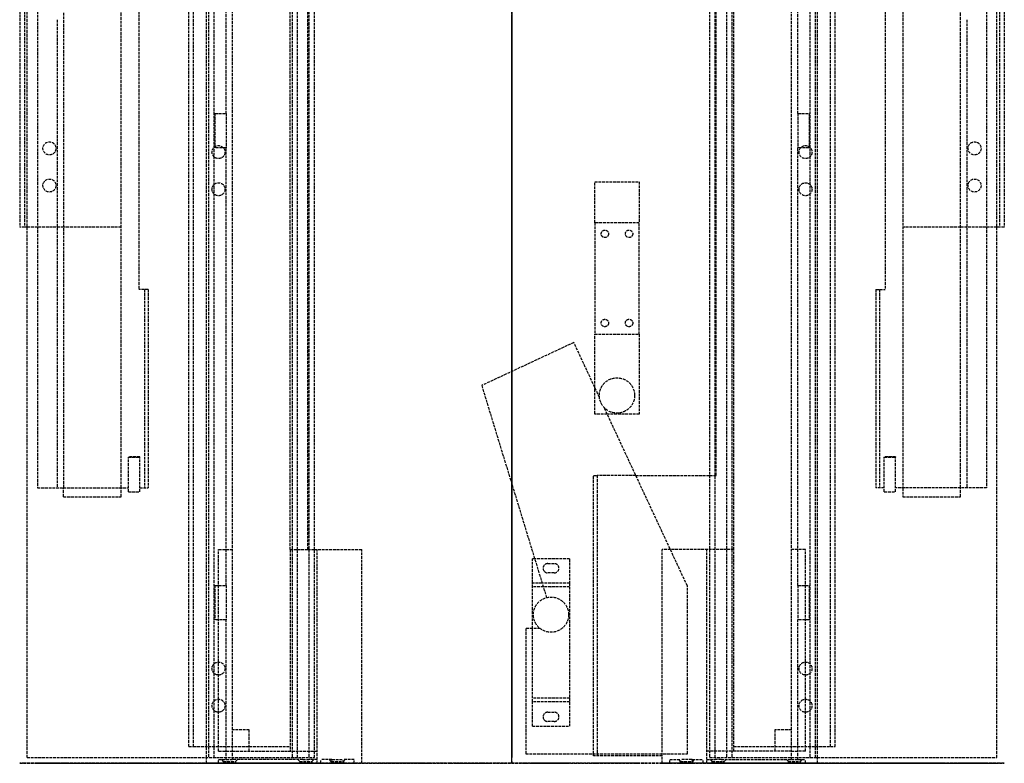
# Model space of a CAD drawing. Header units: millimetres. Extents: x -265 to 265, y 0 to 750.
# Tile 1 of 2: x -265 to 265, y 0 to 400. Entities that reach past the tile are written whole.
import ezdxf

# ---------------------------------------------------------------- set-up
doc = ezdxf.new("R2010")
doc.units = ezdxf.units.MM
doc.header["$LTSCALE"] = 10
doc.linetypes.add('ALLCAD_Strich', pattern=[0.2, 0.15, -0.05])
for name, color, linetype in [('BESCH_KONT_sich_schn_ansi_2d', 40, 'Continuous'), ('BESCH_KONT_sich_schn_grun_2d', 10, 'Continuous'), ('BESCH_KONT_sich_schn_seit_2d', 160, 'Continuous')]:
    doc.layers.add(name, color=color, linetype=linetype)

msp = doc.modelspace()

# ---------------------------------------------------------------- linework, layer by layer
at = {"layer": 'BESCH_KONT_sich_schn_ansi_2d', "linetype": 'ALLCAD_Strich'}
for p, q in [((-262.4, 0, 15.6), (-265, 0, 15.6)), ((-265, 0, 15.6), (-265, 0)), ((-265, 0), (-210.4, 0)), ((-262.4, 0, 3.5), (-262.4, 0, 15.6)), ((-241.4, 0, 3.5), (-262.4, 0, 3.5)), ((-261, 0, 37.5), (-163.4, 0, 37.5)), ((-261, 0, 38.5), (-106.4, 0, 38.5)), ((-261, 0, 37.5), (-261, 0, 38.5)), ((-255.4, 0, 14.95), (-255.4, 0, 29.95)), ((-244.9, 0, 14.95), (-255.4, 0, 14.95)), ((-255.4, 0, 29.95), (-206.4, 0, 29.95)), ((-252.5, 0, 3.5), (-252.5, 0)), ((-250.9, 0, 29.95), (-250.9, 0, 37.5)), ((-248.9, 0, 4.95), (-248.9, 0, 14.95)), ((-241.4, 0, 4.95), (-248.9, 0, 4.95)), ((-245.5, 0, 3.5), (-245.5, 0)), ((-244.9, 0, 27.95), (-244.9, 0, 14.95)), ((-244.9, 0, 27.95), (-241.4, 0, 27.95)), ((-244.9, 0, 14.95), (-241.4, 0, 14.95)), ((-244.9, 0, 29.95), (-244.9, 0, 37.5)), ((-241.4, 0, 3.5), (-241.4, 0, 27.95)), ((-210.4, 0, 3.5), (-241.4, 0, 3.5)), ((-241.4, 0, 27.95), (-210.4, 0, 27.95)), ((-241.4, 0, 14.95), (-195.9, 0, 14.95)), ((-241.4, 0, 4.95), (-232.4, 0, 4.95)), ((-232.4, 0, 4.95), (-232.4, 0, 3.5)), ((-210.4, 0, 4.95), (-232.4, 0, 4.95)), ((-195.9, 0, 4.95), (-210.4, 0, 4.95)), ((-210.4, 0, 3.5), (-210.4, 0, 27.95)), ((-210.4, 0, 27.95), (-206.4, 0, 27.95)), ((-210.4, 0), (-210.4, 0, 3.5)), ((-206.4, 0, 18.65), (-206.4, 0, 37.5)), ((-206.4, 0, 18.65), (-200.4, 0, 18.65)), ((-200.4, 0, 27.95), (-206.4, 0, 27.95)), ((-206.4, 0, 29.95), (-200.4, 0, 29.95)), ((-200.9, 0, 27.95), (-200.9, 0, 29.95)), ((-200.4, 0, 29.95), (-195.9, 0, 29.95)), ((-200.4, 0, 27.95), (-197.9, 0, 27.95)), ((-200.4, 0, 18.65), (-200.4, 0, 37.5)), ((-197.9, 0, 27.95), (-197.9, 0, 15.95)), ((-197.9, 0, 15.95), (-195.9, 0, 15.95)), ((-195.9, 0, 15.95), (-195.9, 0, 29.95)), ((-195.9, 0, 15.95), (-195.9, 0, 4.95)), ((-171.9, 0, 15.95), (-195.9, 0, 15.95)), ((-195.9, 0, 29.95), (-171.9, 0, 29.95)), ((-193.9, 0, 29.95), (-193.9, 0, 37.5)), ((-193.9, 0, 38.5), (-193.9, 0, 76.95)), ((-193.9, 0, 37.5), (-193.9, 0, 38.5)), ((-187.9, 0, 82.95), (-181.9, 0, 82.95)), ((-175.9, 0, 76.95), (-175.9, 0, 38.5)), ((-175.9, 0, 37.5), (-175.9, 0, 29.95)), ((-175.9, 0, 38.5), (-175.9, 0, 37.5)), ((-174, 0, 15.6), (-171.4, 0, 15.6)), ((-174, 0), (-174, 0, 15.6)), ((-119.4, 0), (-174, 0)), ((-173.9, 0, 15.95), (-173.9, 0, 15.6)), ((-173.9, 0, 15.6), (-173.9, 0, 1.45)), ((-173.9, 0, 1.45), (-119.4, 0, 1.45)), ((-171.9, 0, 29.95), (-171.9, 0, 15.95)), ((-171.9, 0, 15.6), (-171.9, 0, 15.95)), ((-171.9, 0, 3.45), (-171.9, 0, 15.6)), ((-119.4, 0, 3.45), (-171.9, 0, 3.45)), ((-171.4, 0, 3.5), (-141.4, 0, 3.5)), ((-171.4, 0, 15.6), (-171.4, 0, 3.5)), ((-157.9, 0, 14.95), (-164.4, 0, 14.95)), ((-164.4, 0, 14.95), (-164.4, 0, 29.95)), ((-164.4, 0, 29.95), (-102.9, 0, 29.95)), ((-163.4, 0, 37.5), (-163.4, 0, 36.15)), ((-161.5, 0, 3.5), (-161.5, 0)), ((-160.4, 0, 36.15), (-160.4, 0, 37.5)), ((-160.4, 0, 37.5), (-118.4, 0, 37.5)), ((-159.9, 0, 37.5), (-159.9, 0, 29.95)), ((-104.9, 0, 4.95), (-157.9, 0, 4.95)), ((-157.9, 0, 4.95), (-157.9, 0, 14.95)), ((-157.9, 0, 14.95), (-153.9, 0, 14.95)), ((-154.5, 0, 3.5), (-154.5, 0)), ((-153.9, 0, 37.5), (-153.9, 0, 29.95)), ((-153.9, 0, 14.95), (-150.4, 0, 14.95)), ((-153.9, 0, 14.95), (-153.9, 0, 27.95)), ((-153.9, 0, 27.95), (-150.4, 0, 27.95)), ((-150.4, 0, 4.95), (-150.4, 0, 3.5)), ((-112.57, 0, 14.95), (-150.4, 0, 14.95)), ((-150.4, 0, 4.95), (-150.4, 0, 14.95)), ((-150.4, 0, 27.95), (-150.4, 0, 14.95)), ((-150.4, 0, 27.95), (-119.4, 0, 27.95)), ((-141.4, 0, 4.95), (-141.4, 0, 3.5)), ((-141.4, 0, 3.5), (-119.4, 0, 3.5)), ((-96.9, 0, 3.45), (-119.4, 0, 3.45)), ((-119.4, 0, 1.45), (-94.9, 0, 1.45)), ((-119.4, 0, 3.5), (-119.4, 0, 4.95)), ((-119.4, 0, 3.5), (-119.4, 0)), ((-119.4, 0, 27.95), (-119.4, 0, 4.95)), ((-119.4, 0, 27.95), (-109.9, 0, 27.95)), ((-118.4, 0, 37.5), (-118.4, 0, 36.15)), ((-115.4, 0, 36.15), (-115.4, 0, 29.95)), ((-115.4, 0, 36.15), (-115.4, 0, 37.5)), ((-115.4, 0, 37.5), (-109.4, 0, 37.5)), ((-115.4, 0, 27.95), (-115.4, 0, 29.95)), ((-115.4, 0, 27.95), (-115.4, 0, 18.65)), ((-115.4, 0, 18.65), (-109.4, 0, 18.65)), ((-109.43, 0, 14.95), (-112.57, 0, 14.95)), ((-109.9, 0, 27.95), (-109.9, 0, 29.95)), ((-109.9, 0, 27.95), (-106.9, 0, 27.95)), ((-104.9, 0, 14.95), (-109.43, 0, 14.95)), ((-109.4, 0, 29.95), (-109.4, 0, 36.15)), ((-109.4, 0, 37.5), (-109.4, 0, 36.15)), ((-109.4, 0, 27.95), (-109.4, 0, 29.95)), ((-109.4, 0, 18.65), (-109.4, 0, 27.95)), ((-106.9, 0, 15.95), (-104.9, 0, 15.95)), ((-106.9, 0, 27.95), (-106.9, 0, 15.95)), ((-106.4, 0, 36.15), (-106.4, 0, 38.5)), ((-104.9, 0, 15.95), (-104.9, 0, 4.95)), ((-80.9, 0, 15.95), (-104.9, 0, 15.95)), ((-104.9, 0, 15.95), (-104.9, 0, 29.95)), ((-102.9, 0, 29.95), (-102.9, 0, 76.95)), ((-102.9, 0, 29.95), (-84.9, 0, 29.95)), ((-96.9, 0, 15.95), (-96.9, 0, 3.45)), ((-96.9, 0, 82.95), (-90.9, 0, 82.95)), ((-96.9, 0, 29.95), (-96.9, 0, 15.95)), ((-94.9, 0, 1.45), (-94.9, 0, 15.95)), ((-94.9, 0, 27.95), (-92.9, 0, 27.95)), ((-94.9, 0, 15.95), (-94.9, 0, 27.95)), ((-94.4, 0, 34.95), (-84.9, 0, 34.95)), ((-94.4, 0, 29.95), (-94.4, 0, 34.95)), ((-92.9, 0, 29.95), (-92.9, 0, 27.95)), ((-92.9, 0, 27.95), (-80.9, 0, 27.95)), ((-84.9, 0, 34.95), (-68.5, 0, 34.95)), ((-84.9, 0, 29.95), (-80.9, 0, 29.95)), ((-84.9, 0, 76.95), (-84.9, 0, 29.95)), ((-68.5, 0, 29.95), (-80.9, 0, 29.95)), ((-80.9, 0, 27.95), (-68.5, 0, 27.95)), ((-80.9, 0, 29.95), (-80.9, 0, 15.95)), ((-68.5, 0, 38.5), (-44.5, 0, 38.5)), ((-44.5, 0, 21), (-68.5, 0, 21)), ((-44.5, 0, 30), (-68.5, 0, 30)), ((-68.5, 0, 21), (-68.5, 0, 30)), ((-68.5, 0, 38.5), (-68.5, 0, 30)), ((-66.63, 0, 29.95), (-68.5, 0, 29.95)), ((-68.5, 0, 27.95), (-66.63, 0, 27.95)), ((-68.5, 0, 23), (-44.5, 0, 23)), ((-68.5, 0, 34.95), (-49.64, 0, 34.95)), ((-66.63, 0, 27.95), (-43.9, 0, 27.95)), ((-66.63, 0, 27.95), (-66.63, 0, 24.95)), ((-49.64, 0, 24.95), (-66.63, 0, 24.95)), ((-66.63, 0, 27.95), (-66.63, 0, 29.95)), ((-66.63, 0, 29.95), (-43.9, 0, 29.95)), ((-66, 0, 38.5), (-66, 0, 23)), ((-65, 0, 38.5), (-65, 0, 21)), ((-61, 0, 38.5), (-61, 0, 21)), ((-52, 0, 38.5), (-52, 0, 21)), ((-49.64, 0, 24.95), (-47.06, 0, 24.95)), ((-49.64, 0, 34.95), (-49.64, 0, 24.95)), ((-47.06, 0, 34.95), (-49.64, 0, 34.95)), ((-48, 0, 38.5), (-48, 0, 21)), ((-44.5, 0, 24.95), (-47.06, 0, 24.95)), ((-47.06, 0, 24.95), (-47.06, 0, 34.95)), ((-47.06, 0, 34.95), (-44.5, 0, 34.95)), ((-47, 0, 38.5), (-47, 0, 23)), ((-33.29, 0, 24.95), (-44.5, 0, 24.95)), ((-44.5, 0, 21), (-44.5, 0, 30)), ((-44.5, 0, 34.95), (-33.29, 0, 34.95)), ((-44.5, 0, 38.5), (-44.5, 0, 30)), ((-43.9, 0, 27.95), (-43.9, 0, 24.95)), ((-43.9, 0, 29.95), (-43.9, 0, 27.95)), ((-16.32, 0, 24.95), (-33.29, 0, 24.95)), ((-33.29, 0, 24.95), (-33.29, 0, 34.95)), ((-33.29, 0, 34.95), (-16.32, 0, 34.95)), ((-31, 0, 2), (-31, 0, 20.5)), ((-31, 0, 20.5), (-11, 0, 20.5)), ((-31, 0), (-31, 0, 2)), ((-31, 0), (-11, 0)), ((-31, 0, 2), (-11, 0, 2)), ((-31, 0, 18.5), (-11, 0, 18.5)), ((-30.47, 0, 36.25), (-11.53, 0, 36.25)), ((-30.47, 0, 20.5), (-30.47, 0, 24.95)), ((-30.47, 0, 34.95), (-30.47, 0, 36.25)), ((-25.25, 0, 2), (-25.25, 0)), ((-22.75, 0, 2), (-22.75, 0)), ((-19.25, 0, 2), (-19.25, 0)), ((-18.6, 0, 34.95), (-18.6, 0, 24.95)), ((-16.75, 0, 2), (-16.75, 0)), ((7.4, 0, 24.95), (-16.32, 0, 24.95)), ((-16.32, 0, 34.95), (7.4, 0, 34.95)), ((-16.32, 0, 34.95), (-16.32, 0, 24.95)), ((-15.21, 0, 24.95), (-15.21, 0, 34.95)), ((-11.53, 0, 20.5), (-11.53, 0, 24.95)), ((-11.53, 0, 34.95), (-11.53, 0, 36.25)), ((-11.53, 0, 24.95), (-11.53, 0, 34.95)), ((-11, 0, 20.5), (-11, 0, 2)), ((-11, 0, 2), (-11, 0)), ((-7.4, 0, 24.95), (-7.4, 0, 34.95)), ((43.9, 0, 24.95), (7.4, 0, 24.95)), ((7.4, 0, 34.95), (84.9, 0, 34.95)), ((7.4, 0, 24.95), (7.4, 0, 34.95)), ((11, 0, 2), (11, 0, 20.5)), ((31, 0, 20.5), (11, 0, 20.5)), ((11, 0, 2), (31, 0, 2)), ((11, 0), (11, 0, 2)), ((31, 0), (11, 0)), ((31, 0, 18.5), (11, 0, 18.5)), ((11.52, 0, 36.25), (30.48, 0, 36.25)), ((11.52, 0, 20.5), (11.52, 0, 24.95)), ((11.52, 0, 34.95), (11.52, 0, 36.25)), ((11.52, 0, 24.95), (11.52, 0, 34.95)), ((15.21, 0, 24.95), (15.21, 0, 34.95)), ((16.32, 0, 34.95), (16.32, 0, 24.95)), ((16.75, 0, 2), (16.75, 0)), ((18.6, 0, 34.95), (18.6, 0, 24.95)), ((19.25, 0, 2), (19.25, 0)), ((20.99, 0, 0), (20.99, 0, 0)), ((20.99, 0, 0.01), (20.99, 0, 0.01)), ((20.99, 0, 0), (20.99, 0, 0.01)), ((20.99, 0, 0), (20.99, 0, 0)), ((20.99, 0, 0.01), (20.99, 0, 0)), ((20.99, 0, 0.01), (20.99, 0, 0.01)), ((20.99, 0, 0.01), (20.99, 0, 0)), ((21, 0, 0.01), (21, 0, 0.01)), ((21, 0, 0.01), (21, 0, 0)), ((21, 0, 0.01), (21, 0, 0.01)), ((21, 0, 0), (21, 0, 0)), ((21, 0, 0), (21, 0, 0.01)), ((21, 0, 0), (21, 0, 0)), ((21, 0, 0), (21, 0, 0)), ((21, 0, 0), (21, 0, 0)), ((21, 0, 0.01), (21, 0, 0.01)), ((21, 0, 0.01), (21, 0, 0.01)), ((21, 0, 0), (21, 0, 0.01)), ((21, 0, 0), (21, 0, 0.01)), ((21.01, 0, 0), (21.01, 0, 0)), ((21.01, 0, 0.01), (21.01, 0, 0.01)), ((21.01, 0, 0), (21.01, 0, 0)), ((21.01, 0, 0.01), (21.01, 0, 0)), ((21.01, 0, 0.01), (21.01, 0, 0.01)), ((21.01, 0, 0.01), (21.01, 0, 0)), ((21.01, 0, 0), (21.01, 0, 0.01)), ((22.75, 0, 2), (22.75, 0)), ((25.25, 0, 2), (25.25, 0)), ((30.48, 0, 20.5), (30.48, 0, 24.95)), ((30.48, 0, 34.95), (30.48, 0, 36.25)), ((31, 0, 20.5), (31, 0, 2)), ((31, 0, 2), (31, 0)), ((33.29, 0, 24.95), (33.29, 0, 34.95)), ((43.9, 0, 16), (45.9, 0, 16)), ((43.9, 0, 29.95), (43.9, 0, 16)), ((80.9, 0, 29.95), (43.9, 0, 29.95)), ((43.9, 0, 24.95), (45.9, 0, 24.95)), ((44.5, 0, 38.5), (47, 0, 38.5)), ((44.5, 0, 38.5), (44.5, 0, 34.95)), ((45.9, 0, 21), (44.5, 0, 21)), ((45.9, 0, 23), (44.5, 0, 23)), ((44.5, 0, 23), (44.5, 0, 21)), ((68.5, 0, 30), (44.5, 0, 30)), ((44.5, 0, 34.95), (44.5, 0, 23)), ((45.9, 0, 16), (45.9, 0, 27.95)), ((80.9, 0, 27.95), (45.9, 0, 27.95)), ((66.63, 0, 24.95), (45.9, 0, 24.95)), ((68.5, 0, 21), (45.9, 0, 21)), ((68.5, 0, 23), (45.9, 0, 23)), ((66, 0, 38.5), (47, 0, 38.5)), ((47, 0, 38.5), (47, 0, 34.95)), ((47, 0, 24.95), (47, 0, 23)), ((47, 0, 34.95), (47, 0, 24.95)), ((47.06, 0, 24.95), (47.06, 0, 34.95)), ((48, 0, 38.5), (48, 0, 21)), ((49.64, 0, 34.95), (49.64, 0, 24.95)), ((52, 0, 38.5), (52, 0, 21)), ((61, 0, 38.5), (61, 0, 21)), ((65, 0, 38.5), (65, 0, 21)), ((66, 0, 38.5), (68.5, 0, 38.5)), ((66, 0, 38.5), (66, 0, 34.95)), ((66, 0, 24.95), (66, 0, 23)), ((66, 0, 34.95), (66, 0, 24.95)), ((66.63, 0, 27.95), (66.63, 0, 24.95)), ((66.63, 0, 27.95), (66.63, 0, 29.95)), ((68.5, 0, 21), (68.5, 0, 23)), ((68.5, 0, 38.5), (68.5, 0, 34.95)), ((68.5, 0, 27.95), (68.5, 0, 23)), ((68.5, 0, 34.95), (68.5, 0, 27.95)), ((80.9, 0, 29.95), (80.9, 0, 15.95)), ((80.9, 0, 15.95), (104.9, 0, 15.95)), ((84.9, 0, 29.95), (80.9, 0, 29.95)), ((119.4, 0, 27.95), (80.9, 0, 27.95)), ((84.9, 0, 76.95), (84.9, 0, 29.95)), ((102.9, 0, 29.95), (84.9, 0, 29.95)), ((84.9, 0, 34.95), (94.4, 0, 34.95)), ((96.9, 0, 82.95), (90.9, 0, 82.95)), ((94.4, 0, 29.95), (94.4, 0, 34.95)), ((164.4, 0, 29.95), (102.9, 0, 29.95)), ((102.9, 0, 29.95), (102.9, 0, 76.95)), ((104.9, 0, 15.95), (104.9, 0, 4.95)), ((104.9, 0, 4.95), (157.9, 0, 4.95)), ((106.9, 0, 15.95), (104.9, 0, 15.95)), ((104.9, 0, 15.95), (104.9, 0, 29.95)), ((104.9, 0, 14.95), (109.43, 0, 14.95)), ((106.4, 0, 38.5), (261, 0, 38.5)), ((106.4, 0, 36.15), (106.4, 0, 38.5)), ((106.9, 0, 27.95), (106.9, 0, 15.95)), ((109.4, 0, 36.15), (109.4, 0, 29.95)), ((109.4, 0, 37.5), (109.4, 0, 36.15)), ((109.4, 0, 37.5), (115.4, 0, 37.5)), ((109.4, 0, 27.95), (109.4, 0, 29.95)), ((109.4, 0, 27.95), (109.4, 0, 18.65)), ((109.4, 0, 18.65), (115.4, 0, 18.65)), ((109.43, 0, 14.95), (112.57, 0, 14.95)), ((109.9, 0, 27.95), (109.9, 0, 29.95)), ((112.57, 0, 14.95), (150.4, 0, 14.95)), ((115.4, 0, 29.95), (115.4, 0, 36.15)), ((115.4, 0, 36.15), (115.4, 0, 37.5)), ((115.4, 0, 27.95), (115.4, 0, 29.95)), ((115.4, 0, 18.65), (115.4, 0, 27.95)), ((118.4, 0, 37.5), (160.4, 0, 37.5)), ((118.4, 0, 37.5), (118.4, 0, 36.15)), ((119.4, 0, 3.5), (141.4, 0, 3.5)), ((119.4, 0, 4.95), (119.4, 0, 3.5)), ((119.4, 0), (119.4, 0, 3.5)), ((174, 0), (119.4, 0)), ((119.4, 0, 4.95), (119.4, 0, 27.95)), ((119.4, 0, 27.95), (150.4, 0, 27.95)), ((141.4, 0, 3.5), (171.4, 0, 3.5)), ((141.4, 0, 3.5), (141.4, 0, 4.95)), ((150.4, 0, 3.5), (150.4, 0, 4.95)), ((150.4, 0, 14.95), (150.4, 0, 27.95)), ((150.4, 0, 14.95), (150.4, 0, 4.95)), ((150.4, 0, 27.95), (153.9, 0, 27.95)), ((150.4, 0, 14.95), (153.9, 0, 14.95)), ((153.9, 0, 37.5), (153.9, 0, 29.95)), ((153.9, 0, 27.95), (153.9, 0, 14.95)), ((153.9, 0, 14.95), (157.9, 0, 14.95)), ((154.5, 0, 3.5), (154.5, 0)), ((157.9, 0, 14.95), (164.4, 0, 14.95)), ((157.9, 0, 4.95), (157.9, 0, 14.95)), ((159.9, 0, 37.5), (159.9, 0, 29.95)), ((160.4, 0, 36.15), (160.4, 0, 37.5)), ((161.5, 0, 3.5), (161.5, 0)), ((163.4, 0, 37.5), (261, 0, 37.5)), ((163.4, 0, 37.5), (163.4, 0, 36.15)), ((164.4, 0, 14.95), (164.4, 0, 29.95)), ((171.4, 0, 3.5), (171.4, 0, 15.6)), ((171.4, 0, 15.6), (174, 0, 15.6)), ((171.9, 0, 29.95), (171.9, 0, 15.95)), ((171.9, 0, 15.95), (195.9, 0, 15.95)), ((195.9, 0, 29.95), (171.9, 0, 29.95)), ((174, 0, 15.6), (174, 0)), ((175.9, 0, 76.95), (175.9, 0, 38.5)), ((175.9, 0, 37.5), (175.9, 0, 29.95)), ((175.9, 0, 38.5), (175.9, 0, 37.5)), ((187.9, 0, 82.95), (181.9, 0, 82.95)), ((193.9, 0, 29.95), (193.9, 0, 37.5)), ((193.9, 0, 38.5), (193.9, 0, 76.95)), ((193.9, 0, 37.5), (193.9, 0, 38.5)), ((195.9, 0, 4.95), (210.4, 0, 4.95)), ((195.9, 0, 15.95), (195.9, 0, 4.95)), ((195.9, 0, 15.95), (195.9, 0, 29.95)), ((197.9, 0, 15.95), (195.9, 0, 15.95)), ((200.4, 0, 29.95), (195.9, 0, 29.95)), ((241.4, 0, 14.95), (195.9, 0, 14.95)), ((197.9, 0, 27.95), (197.9, 0, 15.95)), ((200.4, 0, 27.95), (197.9, 0, 27.95)), ((200.4, 0, 18.65), (200.4, 0, 37.5)), ((200.4, 0, 18.65), (206.4, 0, 18.65)), ((200.4, 0, 29.95), (206.4, 0, 29.95)), ((206.4, 0, 27.95), (200.4, 0, 27.95)), ((200.9, 0, 29.95), (200.9, 0, 27.95)), ((255.4, 0, 29.95), (206.4, 0, 29.95)), ((210.4, 0, 27.95), (206.4, 0, 27.95)), ((206.4, 0, 18.65), (206.4, 0, 37.5)), ((210.4, 0, 3.5), (210.4, 0, 27.95)), ((210.4, 0, 3.5), (241.4, 0, 3.5)), ((210.4, 0, 27.95), (241.4, 0, 27.95)), ((210.4, 0, 3.5), (210.4, 0)), ((210.4, 0), (265, 0)), ((232.4, 0, 4.95), (210.4, 0, 4.95)), ((232.4, 0, 4.95), (241.4, 0, 4.95)), ((232.4, 0, 3.5), (232.4, 0, 4.95)), ((241.4, 0, 4.95), (248.9, 0, 4.95)), ((244.9, 0, 14.95), (241.4, 0, 14.95)), ((262.4, 0, 3.5), (241.4, 0, 3.5)), ((241.4, 0, 27.95), (241.4, 0, 3.5)), ((241.4, 0, 27.95), (244.9, 0, 27.95)), ((244.9, 0, 14.95), (255.4, 0, 14.95)), ((244.9, 0, 27.95), (244.9, 0, 14.95)), ((244.9, 0, 29.95), (244.9, 0, 37.5)), ((245.5, 0, 3.5), (245.5, 0)), ((248.9, 0, 4.95), (248.9, 0, 14.95)), ((250.9, 0, 29.95), (250.9, 0, 37.5)), ((252.5, 0, 3.5), (252.5, 0)), ((255.4, 0, 14.95), (255.4, 0, 29.95)), ((261, 0, 38.5), (261, 0, 37.5)), ((265, 0, 15.6), (262.4, 0, 15.6)), ((262.4, 0, 15.6), (262.4, 0, 3.5)), ((265, 0), (265, 0, 15.6))]:
    msp.add_line(p, q, dxfattribs=at)
at = {"layer": 'BESCH_KONT_sich_schn_ansi_2d', "linetype": 'ALLCAD_Strich', "extrusion": (0, 1, 0)}
for centre, radius in [((243, 11), 3.25), ((202, 11), 3.25), ((185, 77), 3.25), ((152, 11), 4.25), ((152, 11), 3.25), ((111, 11), 3.25), ((94, 40), 4.25), ((94, 77), 4.25), ((94, 77), 3.25), ((94, 40), 3.25), ((-94, 40), 4.25), ((-94, 77), 4.25), ((-94, 77), 3.25), ((-94, 40), 3.25), ((-111, 11), 3.25), ((-152, 11), 4.25), ((-152, 11), 3.25), ((-185, 77), 3.25), ((-202, 11), 3.25), ((-243, 11), 3.25)]:
    msp.add_circle(centre, radius, dxfattribs=at)
at = {"layer": 'BESCH_KONT_sich_schn_ansi_2d', "linetype": 'ALLCAD_Strich', "extrusion": (0, -1, 0)}
for centre in [(-185, 77), (185, 77)]:
    msp.add_circle(centre, 4.25, dxfattribs=at)
for centre, radius, start, end in [((-243, 11), 4.25, 111.6567, 0), ((-243, 11), 4.25, 68.3433, 111.6567), ((-243, 11), 4.25, 0, 68.3433), ((-202, 11), 4.25, 111.6567, 68.3433), ((-202, 11), 4.25, 68.3433, 111.6567), ((-185, 40), 4.25, 0, 200.6673), ((-185, 40), 4.25, 200.6673, 216.0319), ((-185, 40), 4.25, 216.0319, 323.9681), ((-185, 40), 4.25, 323.9681, 339.3327), ((-185, 40), 4.25, 339.3327, 0), ((-161.9, 36.15), 1.5, 180, 0), ((-116.9, 36.15), 1.5, 180, 0), ((-111, 11), 4.25, 68.3433, 111.6567), ((-107.9, 36.15), 1.5, 180, 0), ((20.99, 0), 0.00116, 180, 270), ((20.99, 0.01), 0.00116, 90, 180), ((20.99, 0), 0.00271, 270, 360), ((20.99, 0.01), 0.00271, 0, 90), ((21, 0.01), 0.00217, 270, 360), ((21, 0.01), 0.00217, 0, 90), ((21.01, 0), 0.00116, 180, 270), ((21.01, 0.01), 0.00116, 90, 180), ((21.01, 0), 0.00271, 270, 0), ((21.01, 0.01), 0.00271, 0, 90), ((90.9, 76.95), 6, 90, 180), ((96.9, 76.95), 6, 0, 90), ((181.9, 76.95), 6, 90, 180), ((185, 40), 4.25, 180, 200.6673), ((185, 40), 4.25, 339.3327, 180), ((185, 40), 4.25, 200.6673, 216.0319), ((185, 40), 4.25, 216.0319, 323.9681), ((187.9, 76.95), 6, 0, 90), ((185, 40), 4.25, 323.9681, 339.3327), ((202, 11), 4.25, 111.6567, 68.3433), ((243, 11), 4.25, 180, 68.3433), ((243, 11), 4.25, 111.6567, 180), ((243, 11), 4.25, 68.3433, 111.6567)]:
    msp.add_arc(centre, radius, start, end, dxfattribs=at)
at = {"layer": 'BESCH_KONT_sich_schn_ansi_2d', "linetype": 'ALLCAD_Strich', "extrusion": (0, 1, 0)}
for centre, radius, start, end in [((187.9, 76.95), 6, 0, 90), ((185, 40), 3.25, 336.4218, 207.4864), ((185, 40), 3.25, 332.5136, 336.4218), ((185, 40), 3.25, 309.7151, 332.5136), ((185, 40), 3.25, 230.2849, 309.7151), ((185, 40), 3.25, 207.4864, 230.2849), ((181.9, 76.95), 6, 90, 180), ((111, 11), 4.25, 111.6567, 68.3433), ((96.9, 76.95), 6, 0, 90), ((90.9, 76.95), 6, 90, 180), ((-20.99, 0.01), 0.00271, 0, 90), ((-20.99, 0), 0.00271, 270, 360), ((-20.99, 0.01), 0.00116, 90, 180), ((-20.99, 0), 0.00116, 180, 270), ((-21, 0.01), 0.00093, 90, 180), ((-21, 0.01), 0.00093, 180, 270), ((-21.01, 0.01), 0.00271, 0, 90), ((-21.01, 0), 0.00271, 270, 0), ((-21.01, 0.01), 0.00116, 90, 180), ((-21.01, 0), 0.00116, 180, 270), ((-107.9, 36.15), 1.5, 180, 0), ((-111, 11), 4.25, 111.6567, 68.3433), ((-111, 11), 4.25, 68.3433, 111.6567), ((-116.9, 36.15), 1.5, 180, 0), ((-161.9, 36.15), 1.5, 180, 0), ((-185, 40), 3.25, 336.4218, 207.4864), ((-185, 40), 3.25, 332.5136, 336.4218), ((-185, 40), 3.25, 309.7151, 332.5136), ((-185, 40), 3.25, 230.2849, 309.7151), ((-185, 40), 3.25, 207.4864, 230.2849), ((-202, 11), 4.25, 68.3433, 111.6567)]:
    msp.add_arc(centre, radius, start, end, dxfattribs=at)
at = {"layer": 'BESCH_KONT_sich_schn_grun_2d', "linetype": 'ALLCAD_Strich'}
for p, q in [((-241.4, 748), (-241.4, 148.2)), ((241.4, 148.2), (241.4, 748)), ((-261, 3.1), (-261, 746.9)), ((-255.4, 746.9), (-255.4, 148.2)), ((-163.4, 746.9), (-163.4, 3.1)), ((-160.4, 3.1), (-160.4, 746.9)), ((-118.4, 746.9), (-118.4, 3.1)), ((-115.4, 3.1), (-115.4, 746.9)), ((-109.4, 746.9), (-109.4, 3.1)), ((-106.4, 3.1), (-106.4, 746.9)), ((106.4, 746.9), (106.4, 3.1)), ((109.4, 3.1), (109.4, 746.9)), ((115.4, 746.9), (115.4, 3.1)), ((118.4, 746.9), (118.4, 3.1)), ((160.4, 746.9), (160.4, 3.1)), ((163.4, 3.1), (163.4, 746.9)), ((255.4, 746.9), (255.4, 148.2)), ((261, 3.1), (261, 746.9)), ((-265, 741), (-265, 288.5)), ((-262.4, 741), (-262.4, 288.5)), ((262.4, 741), (262.4, 288.5)), ((265, 741), (265, 288.5)), ((-210.4, 148.2), (-210.4, 635)), ((-200.9, 635), (-200.9, 255)), ((200.9, 635), (200.9, 255)), ((210.4, 635), (210.4, 148.2)), ((-164.4, 3.1), (-164.4, 601.8)), ((-153.9, 349.74), (-153.9, 601.8)), ((-150.4, 2), (-150.4, 601.8)), ((-119.4, 115), (-119.4, 601.8)), ((119.4, 115), (119.4, 601.8)), ((150.4, 2), (150.4, 601.8)), ((153.9, 349.74), (153.9, 601.8)), ((164.4, 3.1), (164.4, 601.8)), ((-109.9, 115), (-109.9, 495)), ((109.9, 155), (109.9, 495)), ((-174, 9), (-174, 461.5)), ((-171.4, 9), (-171.4, 461.5)), ((171.4, 9), (171.4, 461.5)), ((174, 9), (174, 461.5)), ((-244.9, 400.26), (-244.9, 148.2)), ((244.9, 400.26), (244.9, 148.2)), ((-159.9, 349.74), (-153.9, 349.74)), ((-159.9, 349.74), (-159.9, 331.26)), ((-153.9, 349.74), (-153.9, 331.26)), ((153.9, 349.74), (153.9, 331.26)), ((153.9, 349.74), (159.9, 349.74)), ((159.9, 349.74), (159.9, 331.26)), ((-153.9, 331.26), (-159.9, 331.26)), ((-153.9, 95.74), (-153.9, 331.26)), ((153.9, 95.74), (153.9, 331.26)), ((159.9, 331.26), (153.9, 331.26)), ((44.5, 313), (68.5, 313)), ((44.5, 291), (44.5, 313)), ((68.5, 313), (68.5, 291)), ((-262.4, 288.5), (-265, 288.5)), ((-261, 288.5), (-262.4, 288.5)), ((-241.4, 288.5), (-261, 288.5)), ((-210.4, 288.5), (-241.4, 288.5)), ((68.5, 291), (44.5, 291)), ((44.5, 291), (44.5, 231)), ((68.5, 231), (68.5, 291)), ((241.4, 288.5), (210.4, 288.5)), ((261, 288.5), (241.4, 288.5)), ((262.4, 288.5), (261, 288.5)), ((265, 288.5), (262.4, 288.5)), ((-195.9, 255), (-200.9, 255)), ((-197.9, 255), (-197.9, 148.2)), ((-195.9, 255), (-195.9, 148.2)), ((195.9, 255), (195.9, 148.2)), ((195.9, 255), (200.9, 255)), ((197.9, 255), (197.9, 148.2)), ((44.5, 231), (68.5, 231)), ((44.5, 202.45), (44.5, 231)), ((68.5, 231), (68.5, 188)), ((33.29, 226.5), (-16.32, 203.36)), ((47.06, 196.97), (33.29, 226.5)), ((-16.32, 203.36), (18.6, 89.17)), ((44.5, 188), (44.5, 202.45)), ((94.4, 95.44), (49.64, 191.42)), ((51.24, 188), (44.5, 188)), ((68.5, 188), (51.24, 188)), ((-200.4, 164.92), (-206.4, 164.92)), ((-206.4, 164.92), (-206.4, 164.74)), ((-206.4, 164.74), (-200.4, 164.74)), ((-206.4, 146.07), (-206.4, 164.74)), ((-200.4, 164.74), (-200.4, 164.92)), ((-200.4, 146.07), (-200.4, 164.74)), ((200.4, 164.92), (200.4, 164.74)), ((206.4, 164.92), (200.4, 164.92)), ((200.4, 164.74), (206.4, 164.74)), ((200.4, 146.07), (200.4, 164.74)), ((206.4, 164.92), (206.4, 164.74)), ((206.4, 146.07), (206.4, 164.74)), ((43.9, 155), (45.9, 155)), ((43.9, 5.02), (43.9, 155)), ((45.9, 155), (45.9, 4)), ((66.63, 155), (45.9, 155)), ((66.63, 155), (106.4, 155)), ((106.4, 155), (109.9, 155)), ((-255.4, 148.2), (-206.4, 148.2)), ((-241.4, 143.5), (-241.4, 148.2)), ((-241.4, 143.5), (-210.4, 143.5)), ((-210.4, 143.5), (-210.4, 148.2)), ((-206.4, 146.07), (-200.4, 146.07)), ((-200.4, 148.2), (-195.9, 148.2)), ((200.4, 148.2), (195.9, 148.2)), ((200.4, 146.07), (206.4, 146.07)), ((255.4, 148.2), (206.4, 148.2)), ((210.4, 148.2), (210.4, 143.5)), ((210.4, 143.5), (241.4, 143.5)), ((241.4, 143.5), (241.4, 148.2)), ((-157.9, 115), (-153.9, 115)), ((-157.9, 6.5), (-157.9, 115)), ((-153.9, 115), (-150.4, 115)), ((-119.4, 115), (-109.9, 115)), ((-119.4, 115), (-119.4, 6.5)), ((-109.9, 115), (-106.4, 115)), ((-106.4, 115), (-80.9, 115)), ((-104.9, 0), (-104.9, 115)), ((-80.9, 0), (-80.9, 115)), ((119.4, 115), (80.9, 115)), ((80.9, 4), (80.9, 115)), ((104.9, 0), (104.9, 115)), ((119.4, 6.5), (119.4, 115)), ((153.9, 115), (150.4, 115)), ((157.9, 115), (153.9, 115)), ((157.9, 6.5), (157.9, 115)), ((12.23, 110), (11, 110)), ((11, 97), (11, 110)), ((31, 110), (12.23, 110)), ((19.25, 107.5), (22.75, 107.5)), ((31, 110), (31, 97)), ((22.75, 102.5), (19.25, 102.5)), ((-159.9, 95.74), (-153.9, 95.74)), ((-159.9, 95.74), (-159.9, 77.26)), ((-153.9, 95.74), (-153.9, 77.26)), ((16.2, 97), (11, 97)), ((11, 72.5), (11, 97)), ((31, 97), (16.2, 97)), ((31, 97), (31, 33)), ((94.4, 5.02), (94.4, 95.44)), ((153.9, 95.74), (153.9, 77.26)), ((153.9, 95.74), (159.9, 95.74)), ((159.9, 95.74), (159.9, 77.26)), ((31, 95), (11, 95)), ((20.99, 95), (20.99, 94.99)), ((20.99, 95), (20.99, 94.99)), ((20.99, 95), (20.99, 94.99)), ((20.99, 95), (20.99, 94.99)), ((20.99, 95), (20.99, 94.99)), ((20.99, 95), (20.99, 94.99)), ((20.99, 95), (20.99, 94.99)), ((20.99, 94.99), (20.99, 94.99)), ((20.99, 94.99), (20.99, 94.99)), ((20.99, 94.99), (21, 94.99)), ((21, 94.99), (21, 95)), ((21, 95), (21, 94.99)), ((21, 95), (21, 94.99)), ((21, 95), (21, 94.99)), ((21, 95), (21, 94.99)), ((21, 95), (21, 94.99)), ((21, 95), (21, 94.99)), ((21, 95), (21, 94.99)), ((21, 95), (21, 94.99)), ((21, 94.99), (21, 94.99)), ((21, 94.99), (21, 94.99)), ((21.01, 94.99), (21, 94.99)), ((21.01, 95), (21.01, 94.99)), ((21.01, 95), (21.01, 94.99)), ((21.01, 95), (21.01, 94.99)), ((21.01, 95), (21.01, 94.99)), ((21.01, 95), (21.01, 94.99)), ((21.01, 95), (21.01, 94.99)), ((21.01, 95), (21.01, 94.99)), ((21.01, 94.99), (21.01, 94.99)), ((21.01, 94.99), (21.01, 94.99)), ((-153.9, 77.26), (-159.9, 77.26)), ((-153.9, 2), (-153.9, 77.26)), ((153.9, 2), (153.9, 77.26)), ((159.9, 77.26), (153.9, 77.26)), ((7.4, 72.5), (7.4, 5.02)), ((15.21, 72.5), (7.4, 72.5)), ((11, 33), (11, 72.5)), ((31, 35), (11, 35)), ((31, 33), (11, 33)), ((11, 20), (11, 33)), ((31, 33), (31, 20)), ((19.25, 27.5), (22.75, 27.5)), ((22.75, 22.5), (19.25, 22.5)), ((-141.4, 18), (-150.4, 18)), ((-141.4, 6.5), (-141.4, 18)), ((11, 20), (31, 20)), ((141.4, 18), (141.4, 6.5)), ((150.4, 18), (141.4, 18)), ((-174, 9), (-171.4, 9)), ((-171.4, 9), (-141.4, 9)), ((-157.9, 6.5), (-153.9, 6.5)), ((-153.9, 6.5), (-150.4, 6.5)), ((-150.4, 6.5), (-104.9, 6.5)), ((-141.4, 9), (-119.4, 9)), ((150.4, 6.5), (104.9, 6.5)), ((119.4, 9), (141.4, 9)), ((141.4, 9), (171.4, 9)), ((150.4, 6.5), (153.9, 6.5)), ((157.9, 6.5), (153.9, 6.5)), ((171.4, 9), (174, 9)), ((-261, 3.1), (-106.4, 3.1)), ((-164.4, 0), (-164.4, 3.1)), ((-157.9, 2), (-153.9, 2)), ((-157.9, 0), (-157.9, 2)), ((-155.25, 1), (-156.25, 2)), ((-155.25, 1), (-148.75, 1)), ((-155.25, 1), (-155.25, 0)), ((-153.9, 2), (-150.4, 2)), ((-112.57, 2), (-150.4, 2)), ((-148.75, 1), (-147.75, 2)), ((-148.75, 1), (-148.75, 0)), ((-114.25, 1), (-115.25, 2)), ((-114.25, 1), (-107.75, 1)), ((-114.25, 1), (-114.25, 0)), ((-112.57, 2), (-109.43, 2)), ((-104.9, 2), (-109.43, 2)), ((-107.75, 1), (-106.75, 2)), ((-107.75, 1), (-107.75, 0)), ((-96.9, 2), (-102.9, 2)), ((-102.9, 0), (-102.9, 2)), ((-97.25, 1), (-98.25, 2)), ((-97.25, 1), (-90.75, 1)), ((-97.25, 1), (-97.25, 0)), ((-96.9, 2), (-90.9, 2)), ((-96.9, 0), (-96.9, 2)), ((-84.9, 2), (-90.9, 2)), ((-90.9, 0), (-90.9, 2)), ((-90.75, 1), (-89.75, 2)), ((-90.75, 1), (-90.75, 0)), ((-84.9, 0), (-84.9, 2)), ((7.4, 5.02), (94.4, 5.02)), ((43.9, 4), (43.9, 5.02)), ((80.9, 4), (43.9, 4)), ((80.9, 0), (80.9, 4)), ((84.9, 0), (80.9, 0)), ((84.9, 2), (90.9, 2)), ((84.9, 0), (84.9, 2)), ((84.9, 0), (90.9, 0)), ((90.75, 1), (89.75, 2)), ((90.75, 1), (97.25, 1)), ((90.75, 0), (90.75, 1)), ((96.9, 2), (90.9, 2)), ((90.9, 0), (90.9, 2)), ((96.9, 0), (90.9, 0)), ((96.9, 2), (102.9, 2)), ((96.9, 0), (96.9, 2)), ((96.9, 0), (102.9, 0)), ((97.25, 1), (98.25, 2)), ((97.25, 0), (97.25, 1)), ((102.9, 0), (102.9, 2)), ((164.4, 0), (102.9, 0)), ((104.9, 2), (109.43, 2)), ((106.4, 3.1), (261, 3.1)), ((107.75, 1), (106.75, 2)), ((107.75, 1), (114.25, 1)), ((107.75, 0), (107.75, 1)), ((112.57, 2), (109.43, 2)), ((112.57, 2), (150.4, 2)), ((114.25, 1), (115.25, 2)), ((114.25, 0), (114.25, 1)), ((148.75, 1), (147.75, 2)), ((148.75, 1), (155.25, 1)), ((148.75, 0), (148.75, 1)), ((150.4, 2), (153.9, 2)), ((153.9, 2), (157.9, 2)), ((155.25, 1), (156.25, 2)), ((155.25, 0), (155.25, 1)), ((157.9, 0), (157.9, 2)), ((164.4, 0), (164.4, 3.1)), ((-164.4, 0), (-102.9, 0)), ((-96.9, 0), (-102.9, 0)), ((-96.9, 0), (-90.9, 0)), ((-84.9, 0), (-90.9, 0)), ((-84.9, 0), (-80.9, 0))]:
    msp.add_line(p, q, dxfattribs=at)
for centre, radius in [((-249, 331), 3.5), ((249, 331), 3.5), ((-158, 329), 3.5), ((158, 329), 3.5), ((-249, 311), 3.5), ((249, 311), 3.5), ((-158, 309), 3.5), ((158, 309), 3.5), ((50, 285), 2), ((63, 285), 2), ((50, 237), 2), ((63, 237), 2), ((56.5, 198), 9.5), ((21, 80), 9.47), ((-158, 51), 3.5), ((158, 51), 3.5), ((-158, 31), 3.5), ((158, 31), 3.5)]:
    msp.add_circle(centre, radius, dxfattribs=at)
for centre, start, end in [((19.25, 105), 90, 270), ((22.75, 105), 270, 90), ((19.25, 25), 90, 270), ((22.75, 25), 270, 90)]:
    msp.add_arc(centre, 2.5, start, end, dxfattribs=at)
at = {"layer": 'BESCH_KONT_sich_schn_seit_2d', "linetype": 'ALLCAD_Strich'}
for p, q in [((0, 750, 29.95), (0, 148.2, 29.95)), ((0, 748, 27.95), (0, 148.2, 27.95)), ((0, 746.9, 37.5), (0, 3.1, 37.5)), ((0, 3.1, 38.5), (0, 746.9, 38.5)), ((0, 741, 15.6), (0, 288.5, 15.6)), ((0, 741), (0, 288.5)), ((0, 741, 3.5), (0, 288.5, 3.5)), ((0, 741, 14.95), (0, 288.5, 14.95)), ((0, 404.64, 36.15), (0, 160.36, 36.15)), ((0, 162.25, 34.65), (0, 402.75, 34.65)), ((0, 334.5, 3.5), (0, 334.5)), ((0, 332.5, 3.5), (0, 332.5)), ((0, 327.5, 3.5), (0, 327.5)), ((0, 325.5, 3.5), (0, 325.5)), ((0, 314.5, 3.5), (0, 314.5)), ((0, 313, 29.95), (0, 313, 30)), ((0, 291, 30), (0, 313, 30)), ((0, 188, 21), (0, 313, 21)), ((0, 313, 21), (0, 313, 29.95)), ((0, 312.5, 3.5), (0, 312.5)), ((0, 307.5, 3.5), (0, 307.5)), ((0, 305.5, 3.5), (0, 305.5)), ((0, 291, 34.65), (0, 291, 30)), ((0, 291, 38.5), (0, 291, 34.65)), ((0, 143.5, 3.5), (0, 288.5, 3.5)), ((0, 288.5, 14.95), (0, 148.2, 14.95)), ((0, 288.5, 15.6), (0, 288.5)), ((0, 9), (0, 288.5)), ((0, 143.5, 15.6), (0, 288.5, 15.6)), ((0, 287, 38.5), (0, 287, 21)), ((0, 283, 38.5), (0, 283, 21)), ((0, 255, 27.95), (0, 255, 15.95)), ((0, 255, 27.95), (0, 255, 29.95)), ((0, 255, 15.95), (0, 148.2, 15.95)), ((0, 239, 38.5), (0, 239, 21)), ((0, 235, 38.5), (0, 235, 21)), ((0, 231, 34.65), (0, 231, 29.95)), ((0, 188, 23), (0, 231, 23)), ((0, 231, 38.5), (0, 231, 34.65)), ((0, 231, 29.95), (0, 231, 23)), ((0, 226.5, 29.95), (0, 226.5, 34.65)), ((0, 203.36, 24.95), (0, 226.5, 24.95)), ((0, 226.5, 34.95), (0, 203.36, 34.95)), ((0, 226.5, 24.95), (0, 226.5, 29.95)), ((0, 226.5, 34.65), (0, 226.5, 34.95)), ((0, 207.5, 38.5), (0, 207.5, 23)), ((0, 203.36, 34.65), (0, 203.36, 29.95)), ((0, 89.17, 24.95), (0, 203.36, 24.95)), ((0, 203.36, 34.95), (0, 89.17, 34.95)), ((0, 203.36, 34.95), (0, 203.36, 34.65)), ((0, 203.36, 29.95), (0, 203.36, 24.95)), ((0, 196.97, 24.95), (0, 196.97, 34.95)), ((0, 191.42, 34.95), (0, 191.42, 24.95)), ((0, 188.5, 38.5), (0, 188.5, 23)), ((0, 188, 23), (0, 188, 21)), ((0, 148.75, 34.65), (0, 162.25, 34.65)), ((0, 160.36, 36.15), (0, 150.64, 36.15)), ((0, 4, 16), (0, 155, 16)), ((0, 155, 16), (0, 155, 24.95)), ((0, 155, 27.95), (0, 155, 24.95)), ((0, 155, 27.95), (0, 155, 29.95)), ((0, 150.64, 36.15), (0, 3.1, 36.15)), ((0, 3.1, 34.65), (0, 148.75, 34.65)), ((0, 148.2, 14.95), (0, 148.2, 29.95)), ((0, 143.5, 27.95), (0, 148.2, 27.95)), ((0, 9, 14.95), (0, 148.2, 14.95)), ((0, 146.26, 29.95), (0, 148.2, 29.95)), ((0, 0, 29.95), (0, 146.26, 29.95)), ((0, 143.5, 3.5), (0, 143.5, 27.95)), ((0, 9, 15.6), (0, 143.5, 15.6)), ((0, 9, 3.5), (0, 143.5, 3.5)), ((0, 2, 27.95), (0, 143.5, 27.95)), ((0, 0, 15.95), (0, 115, 15.95)), ((0, 115, 27.95), (0, 115, 14.95)), ((0, 115, 27.95), (0, 115, 29.95)), ((0, 9, 4.95), (0, 115, 4.95)), ((0, 115, 4.95), (0, 115, 14.95)), ((0, 97, 2), (0, 110, 2)), ((0, 110, 2), (0, 110)), ((0, 107.5, 2), (0, 107.5)), ((0, 102.5, 2), (0, 102.5)), ((0, 97, 20.5), (0, 97, 2)), ((0, 33, 20.5), (0, 97, 20.5)), ((0, 95.44, 29.95), (0, 95.44, 34.95)), ((0, 94.99, 0.01), (0, 95, 0.01)), ((0, 95, 0.01), (0, 94.99, 0.01)), ((0, 95, 0), (0, 94.99, 0)), ((0, 95, 0.01), (0, 94.99, 0.01)), ((0, 95, 0.01), (0, 94.99, 0.01)), ((0, 95, 0), (0, 94.99, 0)), ((0, 95, 0), (0, 94.99, 0)), ((0, 95, 0.01), (0, 94.99, 0.01)), ((0, 95, 0.01), (0, 94.99, 0.01)), ((0, 95, 0), (0, 94.99, 0)), ((0, 95, 0.01), (0, 94.99, 0.01)), ((0, 95, 0.01), (0, 94.99, 0.01)), ((0, 95, 0), (0, 94.99, 0)), ((0, 95, 0), (0, 94.99, 0)), ((0, 95, 0.01), (0, 94.99, 0.01)), ((0, 95), (0, 95, 18.5)), ((0, 35, 18.5), (0, 95, 18.5)), ((0, 94.99, 0.01), (0, 94.99, 0.01)), ((0, 94.99, 0), (0, 94.99, 0.01)), ((0, 94.99, 0), (0, 94.99, 0)), ((0, 89.47, 36.25), (0, 70.52, 36.25)), ((0, 89.47, 20.5), (0, 89.47, 24.95)), ((0, 89.47, 34.95), (0, 89.47, 36.25)), ((0, 89.17, 24.95), (0, 72.5, 24.95)), ((0, 72.5, 34.95), (0, 89.17, 34.95)), ((0, 89.17, 34.95), (0, 89.17, 24.95)), ((0, 72.5, 29.95), (0, 72.5, 34.65)), ((0, 5.02, 24.95), (0, 72.5, 24.95)), ((0, 72.5, 34.95), (0, 5.02, 34.95)), ((0, 72.5, 24.95), (0, 72.5, 29.95)), ((0, 72.5, 34.65), (0, 72.5, 34.95)), ((0, 70.52, 20.5), (0, 70.52, 24.95)), ((0, 70.52, 34.95), (0, 70.52, 36.25)), ((0, 54.5, 3.5), (0, 54.5)), ((0, 47.5, 3.5), (0, 47.5)), ((0, 35, 18.5), (0, 35)), ((0, 34.5, 3.5), (0, 34.5)), ((0, 33, 2), (0, 33, 20.5)), ((0, 20, 2), (0, 33, 2)), ((0, 27.5, 3.5), (0, 27.5)), ((0, 22.5, 2), (0, 22.5)), ((0, 20), (0, 20, 2)), ((0, 18, 4.95), (0, 18, 3.5)), ((0, 0, 14.95), (0, 9, 14.95)), ((0, 6.5, 4.95), (0, 9, 4.95)), ((0, 6.5, 3.5), (0, 9, 3.5)), ((0, 9), (0, 9, 15.6)), ((0, 6.5, 4.95), (0, 6.5, 14.95)), ((0, 6.5, 4.95), (0, 6.5, 3.5)), ((0, 5.02, 29.95), (0, 5.02, 34.65)), ((0, 5.02, 24.95), (0, 5.02, 29.95)), ((0, 5.02, 34.65), (0, 5.02, 34.95)), ((0, 4, 29.95), (0, 4, 16)), ((0, 3.1, 37.5), (0, 3.1, 36.15)), ((0, 3.1, 34.65), (0, 3.1, 36.15)), ((0, 3.1, 37.5), (0, 3.1, 38.5)), ((0, 0, 4.95), (0, 2, 4.95)), ((0, 2, 14.95), (0, 2, 4.95)), ((0, 2, 29.95), (0, 2, 76.95)), ((0, 2, 82.95), (0, 2, 76.95)), ((0, 0, 76.95), (0, 2, 76.95)), ((0, 0, 82.95), (0, 2, 82.95)), ((0, 2, 14.95), (0, 2, 27.95)), ((0, 1, 7.75), (0, 2, 6.75)), ((0, 1, 14.25), (0, 2, 15.25)), ((0, 1, 36.75), (0, 2, 35.75)), ((0, 1, 43.25), (0, 2, 44.25)), ((0, 1, 73.75), (0, 2, 72.75)), ((0, 1, 80.25), (0, 2, 81.25)), ((0, 1, 7.75), (0, 1, 11)), ((0, 1, 11), (0, 1, 14.25)), ((0, 1, 36.75), (0, 1, 43.25)), ((0, 1, 73.75), (0, 1, 77)), ((0, 1, 77), (0, 1, 80.25)), ((0, 1, 14.25), (0, 0, 14.25)), ((0, 1, 7.75), (0, 0, 7.75)), ((0, 1, 43.25), (0, 0, 43.25)), ((0, 1, 36.75), (0, 0, 36.75)), ((0, 1, 80.25), (0, 0, 80.25)), ((0, 1, 73.75), (0, 0, 73.75)), ((0, 0, 4.95), (0, 0, 14.95)), ((0, 0, 14.95), (0, 0, 29.95)), ((0, 0, 82.95), (0, 0, 76.95)), ((0, 0, 29.95), (0, 0, 76.95))]:
    msp.add_line(p, q, dxfattribs=at)
at = {"layer": 'BESCH_KONT_sich_schn_seit_2d', "linetype": 'ALLCAD_Strich', "extrusion": (-1, 0, 0)}
for centre, radius, start, end in [((-340.5, 28.08), 9.43, 135.7642, 168.5251), ((-340.5, 28.08), 9.43, 44.2358, 135.7642), ((-340.5, 28.08), 9.42, 11.4749, 44.2358), ((-86.5, 28.08), 9.42, 135.7642, 168.5251), ((-86.5, 28.08), 9.43, 44.2358, 135.7642), ((-86.5, 28.08), 9.42, 11.4749, 44.2358)]:
    msp.add_arc(centre, radius, start, end, dxfattribs=at)
at = {"layer": 'BESCH_KONT_sich_schn_seit_2d', "linetype": 'ALLCAD_Strich', "extrusion": (1, 0, 0)}
for radius, start, end in [(9.42, 180.7599, 359.2401), (9.43, 11.4749, 180.7599)]:
    msp.add_arc((155.5, 28.08), radius, start, end, dxfattribs=at)

doc.saveas('drawing.dxf')
